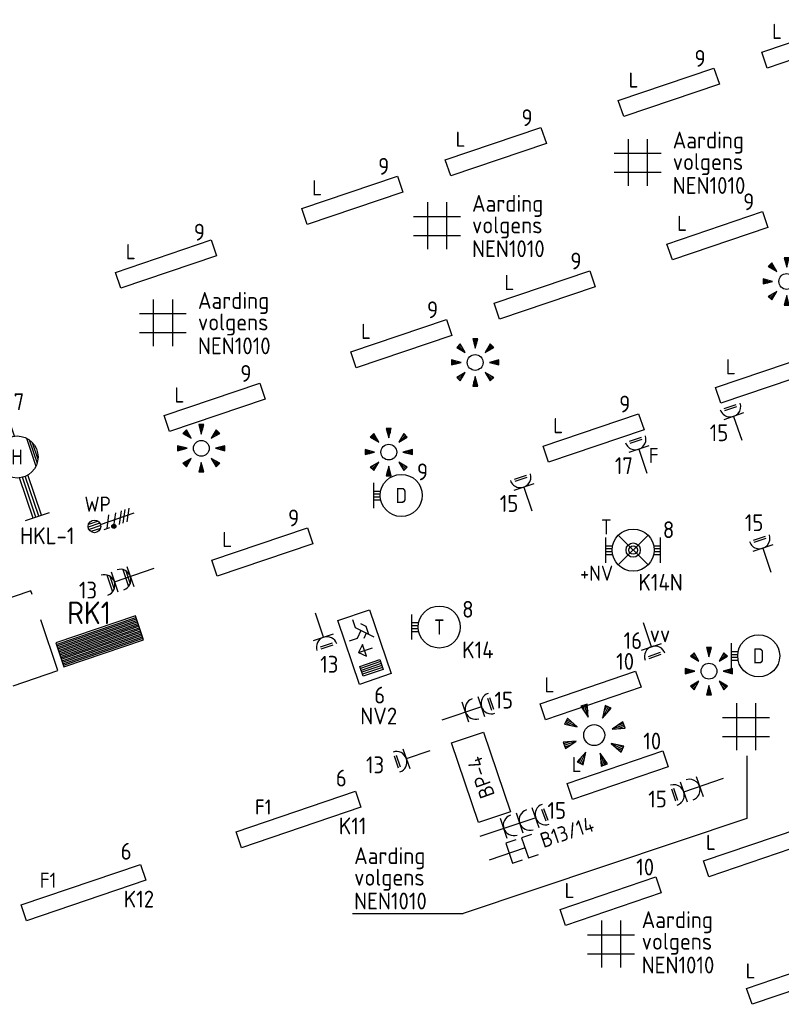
# Model space of a CAD drawing. Header units: millimetres. Extents: x -42616 to 81349, y -22301 to 100610.
# Tile 21 of 22: x 59857 to 68907, y 86251 to 97959. Entities that reach past the tile are written whole.
import ezdxf
from ezdxf.enums import TextEntityAlignment as Align

# ---------------------------------------------------------------- set-up
doc = ezdxf.new("R2010")
doc.units = ezdxf.units.MM
doc.header["$LTSCALE"] = 100
doc.linetypes.add('HIDDEN', pattern=[9.525, 6.35, -3.175])
for name, color, linetype in [('00-xref', 7, 'Continuous'), ('EB63101-_ATTRIB', 2, 'Continuous'), ('EB63103-_ATTRIB', 2, 'Continuous'), ('EB63105-_ATTRIB', 2, 'Continuous'), ('EB63109-_ATTRIB', 2, 'Continuous'), ('EB6441--_ATTRIB', 2, 'Continuous'), ('EL6110--_CEN-NOODSTR', 3, 'Continuous'), ('EL62203-_KRACHT-WCD230', 3, 'Continuous'), ('EL62204-_KRACHT-ASP230', 3, 'Continuous'), ('EL62209-_KRACHT-ASP400', 3, 'Continuous'), ('EL63101-_LICHT-ARM', 3, 'Continuous'), ('EL63103-_LICHT-WCD230V', 3, 'Continuous'), ('EL63105-_LICHT-KAST', 3, 'Continuous'), ('EL63109-_LICHT-ASP400V', 3, 'Continuous'), ('EL63501-_NOODVRL-ARM', 3, 'Continuous'), ('EL6441--_DATACOM', 3, 'Continuous')]:
    doc.layers.add(name, color=color, linetype=linetype)
doc.styles.add('NORATT', font='iso.shx')
doc.styles.add('NORDIM', font='isocp.shx')

# ---------------------------------------------------------------- blocks, each defined once
blk = doc.blocks.new('ES3W1L')
for p, q in [((-0.75, 1.25), (0.75, 1.25)), ((1.25, 0), (-1.25, 0)), ((-0.75, 1), (0.75, 1)), ((0, 0), (0, -3))]:
    blk.add_line(p, q)
blk.add_arc((0, 1.25), 1.25, 180, 0)
at = {"style": 'NORATT'}
for tag, flags, p in [('VERMOGEN', 9, (-2.5, 3)), ('GELIJK', 9, (5, 3)), ('GROEP', 8, (0, 3)), ('SCHAK', 8, (2.5, 3)), ('KAST', 9, (7, 3)), ('TAL', 8, (2.5, 3))]:
    blk.add_attdef(tag, text='', height=1.8, rotation=90, dxfattribs=dict(at, flags=flags)).set_placement(p, align=Align.MIDDLE_CENTER)
at = {"style": 'NORATT', "flags": 8}
blk.add_attdef('DOEL', text='', height=1.8, rotation=90, dxfattribs=at).set_placement((-2.5, 3), align=Align.MIDDLE_LEFT)
at = {"style": 'NORATT', "flags": 9}
blk.add_attdef('M_CODE', text='', height=1.8, dxfattribs=at).set_placement((0, 0), align=Align.MIDDLE_CENTER)
blk = doc.blocks.new('ES3G10')
for p, q in [((-3.25, -1.5), (-3.25, 1.5)), ((-3.25, 0.52), (-2.44, 0.52)), ((-3.25, 0.17), (-2.49, 0.17)), ((-3.25, -0.17), (-2.49, -0.17)), ((-3.25, -0.52), (-2.44, -0.52))]:
    blk.add_line(p, q)
blk.add_circle((0, 0), 2.5)
at = {"style": 'NORATT', "flags": 9}
blk.add_attdef('GELIJK', text='', height=1.8, dxfattribs=at).set_placement((3.5, 5), align=Align.MIDDLE_CENTER)
at = {"color": 6, "style": 'NORATT'}
for tag, flags, p in [('SCHAK', 8, (3.5, 2.75)), ('A_CODE', 8, (0, 0)), ('GROEP', 8, (-3.5, -2.75)), ('KAST', 9, (3.5, -2.75))]:
    blk.add_attdef(tag, text='', height=1.8, dxfattribs=dict(at, flags=flags)).set_placement(p, align=Align.MIDDLE)
blk = doc.blocks.new('EJ3P21')
at = {"color": 0}
blk.add_lwpolyline([(-6, -1), (-6, 1), (6, 1), (6, -1)], close=True, dxfattribs=at)
at = {"style": 'NORATT'}
for tag, height, flags, p in [('GROEPI', 1.8, 9, (0, 9.5)), ('CODE', 3.5, 8, (0, 4.5)), ('GELIJK', 1.8, 9, (3.5, 5)), ('M_CODE', 1.8, 9, (0, 0)), ('VERMOGEN', 1.8, 9, (0, -5.5)), ('DOEL', 1.8, 9, (0, -7.5)), ('VERMOGENI', 1.8, 9, (0, -9.5)), ('DOELI', 1.8, 9, (0, -11.5))]:
    blk.add_attdef(tag, text='', height=height, dxfattribs=dict(at, flags=flags)).set_placement(p, align=Align.MIDDLE_CENTER)
at = {"style": 'NORATT', "flags": 9}
for tag in ['GELIJKI', 'TAL']:
    blk.add_attdef(tag, text='', height=1.8, rotation=90, dxfattribs=at).set_placement((5, 2.75), align=Align.MIDDLE_CENTER)
at = {"style": 'NORATT'}
for tag, flags, p in [('SCHAK', 8, (3.5, 2.8)), ('A_CODE', 8, (0, 0)), ('GROEP', 8, (-3.5, -2.8)), ('KAST', 9, (3.5, -2.8))]:
    blk.add_attdef(tag, text='', height=1.8, dxfattribs=dict(at, flags=flags)).set_placement(p, align=Align.MIDDLE)
blk = doc.blocks.new('ES652141')
for p, q in [((-0.2, 3.75), (-0.2, 3)), ((0, 3.75), (0, 2.25)), ((0.2, 3.75), (0.2, 3)), ((-2.79, 2.51), (-2.26, 1.98)), ((-2.65, 2.65), (-1.59, 1.59)), ((-2.51, 2.79), (-1.98, 2.26)), ((2.65, 2.65), (1.59, 1.59)), ((2.51, 2.79), (1.98, 2.26)), ((2.79, 2.51), (2.26, 1.98)), ((-3.75, 0.2), (-3, 0.2)), ((-3.75, 0), (-2.25, 0)), ((3.75, 0), (2.25, 0)), ((3.75, 0.2), (3, 0.2)), ((-3.75, -0.2), (-3, -0.2)), ((3.75, -0.2), (3, -0.2)), ((-2.79, -2.51), (-2.26, -1.98)), ((-2.65, -2.65), (-1.59, -1.59)), ((-2.51, -2.79), (-1.98, -2.26)), ((0, -3.75), (0, -2.25)), ((2.65, -2.65), (1.59, -1.59)), ((2.51, -2.79), (1.98, -2.26)), ((2.79, -2.51), (2.26, -1.98)), ((-0.2, -3.75), (-0.2, -3)), ((0.2, -3.75), (0.2, -3))]:
    blk.add_line(p, q)
for points in [[(0, 2.25), (0.4, 3.75), (-0.4, 3.75)], [(-1.59, 1.59), (-2.37, 2.93), (-2.93, 2.37)], [(1.59, 1.59), (2.93, 2.37), (2.37, 2.93)], [(-2.25, 0), (-3.75, 0.4), (-3.75, -0.4)], [(2.25, 0), (3.75, -0.4), (3.75, 0.4)], [(-1.59, -1.59), (-2.93, -2.37), (-2.37, -2.93)], [(0, -2.25), (-0.4, -3.75), (0.4, -3.75)], [(1.59, -1.59), (2.37, -2.93), (2.93, -2.37)]]:
    blk.add_lwpolyline(points, close=True)
blk.add_circle((0, 0), 1.25)
at = {"style": 'NORATT'}
blk.add_attdef('NUMMER', text='', height=1.8, dxfattribs=at).set_placement((0, 5), align=Align.MIDDLE)
for tag, flags, p in [('PANEEL', 9, (0, 3)), ('CODE', 9, (1, 3.5)), ('GRP', 8, (0, -5)), ('RUIMTE', 9, (0, -7.5))]:
    blk.add_attdef(tag, text='', height=1.8, dxfattribs=dict(at, flags=flags)).set_placement(p, align=Align.MIDDLE_LEFT)
at = {"style": 'NORATT', "flags": 8}
blk.add_attdef('M_CODE', text='', height=1.8, dxfattribs=at).set_placement((0, 0), align=Align.MIDDLE_CENTER)
blk = doc.blocks.new('EJ3P31')
at = {"color": 0}
blk.add_lwpolyline([(-7.5, -1), (-7.5, 1), (7.5, 1), (7.5, -1)], close=True, dxfattribs=at)
at = {"style": 'NORATT', "flags": 9}
blk.add_attdef('GELIJK', text='', height=1.8, dxfattribs=at).set_placement((3.5, 5), align=Align.MIDDLE_CENTER)
at = {"color": 0, "style": 'NORATT'}
for tag, flags, p in [('A_CODE', 8, (-3.5, 2.75)), ('SCHAK', 8, (3.5, 2.75)), ('GROEP', 8, (-3.5, -2.75)), ('KAST', 9, (3.5, -2.75))]:
    blk.add_attdef(tag, text='', height=1.8, dxfattribs=dict(at, flags=flags)).set_placement(p, align=Align.MIDDLE)
blk = doc.blocks.new('ES111352')
at = {"color": 0}
blk.add_line((0, 1.5), (0, -3), dxfattribs=at)
for points in [[(-1.25, 2.75), (-1.25, 1.5), (1.25, 1.5), (1.25, 2.75)], [(-1.25, 0.75), (-1.25, -0.5), (1.25, -0.5), (1.25, 0.75)]]:
    blk.add_lwpolyline(points, dxfattribs=at)
at = {"color": 0, "style": 'NORATT', "flags": 8}
blk.add_attdef('NUMMER1', text='', height=1.8, rotation=90, dxfattribs=at).set_placement((-1.5, 4.5), align=Align.MIDDLE_LEFT)
at = {"style": 'NORATT', "flags": 8}
blk.add_attdef('NUMMER', text='', height=1.8, rotation=90, dxfattribs=at).set_placement((1.5, 4.5), align=Align.MIDDLE_LEFT)
at = {"style": 'NORATT'}
for tag, flags, p in [('PANEEL', 9, (0, 3)), ('CODE', 9, (1, 3.5)), ('GRP', 8, (0, -5)), ('RUIMTE', 9, (0, -7.5))]:
    blk.add_attdef(tag, text='', height=1.8, dxfattribs=dict(at, flags=flags)).set_placement(p, align=Align.MIDDLE_LEFT)
at = {"style": 'NORATT', "flags": 8}
blk.add_attdef('M_CODE', text='', height=1.8, dxfattribs=at).set_placement((0, 0), align=Align.MIDDLE_CENTER)
blk = doc.blocks.new('ES3W2L')
for p, q in [((-0.75, 3.25), (0.75, 3.25)), ((-0.75, 3), (0.75, 3)), ((1.25, 2), (-1.25, 2)), ((0, 2), (0, -3)), ((1.25, 0), (-1.25, 0))]:
    blk.add_line(p, q)
for centre in [(0, 3.25), (0, 1.25)]:
    blk.add_arc(centre, 1.25, 180, 0)
at = {"style": 'NORATT'}
for tag, flags, p in [('VERMOGEN', 9, (-2.5, 5)), ('GROEP', 8, (0, 5)), ('SCHAK', 8, (2.5, 5)), ('GELIJKI', 9, (5, 5)), ('GELIJK', 9, (5, 5)), ('TAL', 8, (2.5, 5)), ('KAST', 9, (7, 5))]:
    blk.add_attdef(tag, text='', height=1.8, rotation=90, dxfattribs=dict(at, flags=flags)).set_placement(p, align=Align.MIDDLE_CENTER)
at = {"style": 'NORATT', "flags": 8}
blk.add_attdef('DOEL', text='', height=1.8, rotation=90, dxfattribs=at).set_placement((-2.5, 5), align=Align.MIDDLE_LEFT)
at = {"style": 'NORATT'}
for tag, height, flags, p in [('GROEPI', 1.8, 9, (0, 9.5)), ('CODE', 3.5, 8, (0, 4.5)), ('M_CODE', 1.8, 9, (0, 0)), ('VERMOGENI', 1.8, 9, (0, -9.5)), ('DOELI', 1.8, 9, (0, -11.5))]:
    blk.add_attdef(tag, text='', height=height, dxfattribs=dict(at, flags=flags)).set_placement(p, align=Align.MIDDLE_CENTER)
blk = doc.blocks.new('EJ3T30W')
at = {"color": 0}
for p, q in [((-7.5, -1.5), (-7.5, 1.5)), ((7.5, -1.5), (7.5, 1.5)), ((-7.5, 0.52), (-2.44, 0.52)), ((-7.5, 0.17), (-2.49, 0.17)), ((2.44, 0.52), (7.5, 0.52)), ((2.49, 0.17), (7.5, 0.17)), ((-7.5, -0.18), (-2.49, -0.18)), ((-7.5, -0.53), (-2.44, -0.53)), ((2.44, -0.53), (7.5, -0.53)), ((2.49, -0.18), (7.5, -0.18)), ((1.77, -1.77), (-1.77, -1.77)), ((1.48, -2.02), (-1.48, -2.02)), ((1.05, -2.27), (-1.05, -2.27))]:
    blk.add_line(p, q, dxfattribs=at)
blk.add_circle((0, 0), 2.5, dxfattribs=at)
at = {"style": 'NORATT', "flags": 9}
blk.add_attdef('GELIJK', text='', height=1.8, dxfattribs=at).set_placement((3.5, 5), align=Align.MIDDLE_CENTER)
at = {"color": 0, "style": 'NORATT'}
for tag, flags, p in [('SCHAK', 8, (3.5, 2.75)), ('A_CODE', 8, (0, 0)), ('GROEP', 8, (-3.5, -2.75)), ('KAST', 9, (3.5, -2.75))]:
    blk.add_attdef(tag, text='', height=1.8, dxfattribs=dict(at, flags=flags)).set_placement(p, align=Align.MIDDLE)
blk = doc.blocks.new('ES111207')
at = {"color": 0}
blk.add_lwpolyline([(5, -2), (-5, -2), (-5, 2), (5, 2)], close=True, dxfattribs=at)
at = {"style": 'NORATT'}
for tag, height, flags, p in [('GROEPI', 1.8, 9, (0, 9.5)), ('GROEP', 1.8, 8, (0, 7.5)), ('CODE', 3.5, 8, (0, 4.5)), ('M_CODE', 1.8, 9, (0, 0)), ('KAST', 1.8, 9, (0, -3.5)), ('VERMOGEN', 1.8, 9, (0, -5.5)), ('DOEL', 1.8, 9, (0, -7.5)), ('VERMOGENI', 1.8, 9, (0, -9.5)), ('DOELI', 1.8, 9, (0, -11.5))]:
    blk.add_attdef(tag, text='', height=height, dxfattribs=dict(at, flags=flags)).set_placement(p, align=Align.MIDDLE_CENTER)
at = {"style": 'NORATT', "flags": 9}
for tag in ['GELIJKI', 'TAL']:
    blk.add_attdef(tag, text='', height=1.8, rotation=90, dxfattribs=at).set_placement((5, 3.75), align=Align.MIDDLE_CENTER)
at = {"color": 0, "style": 'NORATT', "flags": 9}
blk.add_attdef('RUIMTE', text='', height=1.8, dxfattribs=at).set_placement((0, -9.5), align=Align.MIDDLE)
blk = doc.blocks.new('ES2X5')
at = {"color": 0}
for p, q in [((-0.45, 1.4), (-0.45, 2.6)), ((-0.15, 1.27), (-0.15, 2.73)), ((0.15, 1.27), (0.15, 2.73)), ((0.45, 1.4), (0.45, 2.6)), ((0, 1.25), (0, -3))]:
    blk.add_line(p, q, dxfattribs=at)
at = {"color": 1}
for p, q in [((-0.88, -0.38), (-0.88, 0.01)), ((-0.78, -0.42), (-0.78, 0.06)), ((-0.73, 1.04), (-0.73, 0.3)), ((-0.73, 0.67), (0.73, -0.07)), ((-0.69, -0.42), (-0.69, 0.06)), ((-0.59, -0.38), (-0.59, 0.01)), ((-0.73, -0.18), (0.73, -0.92)), ((-0.73, -0.88), (0.73, -1.62)), ((-0.73, -1.37), (0.73, -2.11)), ((-0.73, -1.86), (0.73, -2.6))]:
    blk.add_line(p, q, dxfattribs=at)
at = {"color": 0}
blk.add_circle((0, 2), 0.75, dxfattribs=at)
at = {"color": 1}
blk.add_circle((-0.73, -0.18), 0.245, dxfattribs=at)
at = {"style": 'NORATT'}
for tag, flags, p in [('VERMOGEN', 9, (-2.5, 4.5)), ('GROEP', 8, (0, 4.5)), ('SCHAK', 8, (2.5, 4.5)), ('KAST', 9, (7, 4.5)), ('DOEL', 8, (-2.5, 1))]:
    blk.add_attdef(tag, text='', height=1.8, rotation=90, dxfattribs=dict(at, flags=flags)).set_placement(p, align=Align.MIDDLE_LEFT)
for tag, flags, p in [('GELIJK', 9, (5, 4.5)), ('TAL', 8, (2.5, 4.5))]:
    blk.add_attdef(tag, text='', height=1.8, rotation=90, dxfattribs=dict(at, flags=flags)).set_placement(p, align=Align.MIDDLE_CENTER)
at = {"style": 'NORATT', "flags": 9}
blk.add_attdef('M_CODE', text='', height=1.8, dxfattribs=at).set_placement((0, 0), align=Align.MIDDLE_CENTER)
blk = doc.blocks.new('ES3W2W')
at = {"color": 0}
for p, q in [((1.07, 2.6), (-1.07, 2.6)), ((1.25, 2), (-1.25, 2)), ((0.81, 2.3), (-0.81, 2.3)), ((0, 2), (0, -3)), ((1.25, 0), (-1.25, 0)), ((1.07, 0.6), (-1.07, 0.6)), ((0.81, 0.3), (-0.81, 0.3))]:
    blk.add_line(p, q, dxfattribs=at)
for centre in [(0, 3.25), (0, 1.25)]:
    blk.add_arc(centre, 1.25, 180, 0, dxfattribs=at)
at = {"color": 0, "style": 'NORATT'}
for tag, flags, p in [('VERMOGEN', 9, (-2.5, 4.5)), ('GROEP', 8, (0, 5)), ('KAST', 9, (2.5, 4.5))]:
    blk.add_attdef(tag, text='', height=1.8, rotation=90, dxfattribs=dict(at, flags=flags)).set_placement(p, align=Align.MIDDLE)
at = {"style": 'NORATT', "flags": 9}
blk.add_attdef('GELIJK', text='', height=1.8, rotation=90, dxfattribs=at).set_placement((5, 5), align=Align.MIDDLE_CENTER)
at = {"color": 0, "style": 'NORATT', "width": 0.7, "flags": 8}
for tag, p in [('SCHAK', (2.5, 4.62)), ('TAL', (1.5, -1.5))]:
    blk.add_attdef(tag, text='', height=1.8, rotation=90, dxfattribs=at).set_placement(p, align=Align.MIDDLE)
blk.add_attdef('DOEL', text='', height=1.8, rotation=90, dxfattribs=at).set_placement((-2.75, -2.25), align=Align.MIDDLE_LEFT)
at = {"style": 'NORATT', "flags": 9}
blk.add_attdef('M_CODE', text='', height=1.8, dxfattribs=at).set_placement((0, 0), align=Align.MIDDLE_CENTER)
blk = doc.blocks.new('ES3N026')
for p, q in [((2.25, 1.25), (2.25, -1.25)), ((2.5, 1.25), (2.5, -1.25)), ((2.75, 1.25), (2.75, -1.25)), ((3, 1.25), (3, -1.25)), ((-1.5, 0.75), (-1, 0.25)), ((0.38, -0.88), (0.38, 0.87))]:
    blk.add_line(p, q)
for points in [[(4.01, 2.01), (4.01, -1.98), (-3.99, -1.98), (-3.99, 2.01)], [(3.25, -1.25), (2, -1.25), (2, 1.25), (3.25, 1.25)], [(0.38, -0.88), (1.12, -0.13), (-0.37, -0.13)]]:
    blk.add_lwpolyline(points, close=True)
for points in [[(-0.75, 1.5), (-2.5, -0.25), (-3.5, -0.25)], [(-1.25, 1), (-2.25, 1), (-2.75, 0.5)], [(-2, 0.25), (-1.25, -0.5), (-1.25, -1.5)]]:
    blk.add_lwpolyline(points)
at = {"style": 'NORATT'}
for tag, height, flags, p in [('GROEPI', 1.8, 9, (0, 9.5)), ('CODE', 3.5, 8, (0, 4.5)), ('A_CODE', 1.8, 8, (-3.5, 3.5)), ('NUMMER', 1.8, 8, (3.5, 3.5)), ('SCHAK', 1.8, 8, (3.5, 2.75)), ('M_CODE', 1.8, 9, (0, 0)), ('GROEP', 1.8, 8, (-3.5, -3.5)), ('KAST', 1.8, 9, (3.5, -3.5)), ('VERMOGEN', 1.8, 9, (0, -5.5)), ('DOEL', 1.8, 9, (0, -7.5)), ('VERMOGENI', 1.8, 9, (0, -9.5)), ('DOELI', 1.8, 9, (0, -11.5))]:
    blk.add_attdef(tag, text='', height=height, dxfattribs=dict(at, flags=flags)).set_placement(p, align=Align.MIDDLE_CENTER)
at = {"style": 'NORATT', "flags": 9}
for tag in ['GELIJKI', 'TAL']:
    blk.add_attdef(tag, text='', height=1.8, rotation=90, dxfattribs=at).set_placement((5, 3.76), align=Align.MIDDLE_CENTER)
blk = doc.blocks.new('ES3W3L')
at = {"color": 2}
for p, q in [((-0.75, 5.25), (0.75, 5.25)), ((-0.75, 5), (0.75, 5))]:
    blk.add_line(p, q, dxfattribs=at)
at = {"color": 0}
for p, q in [((1.25, 4), (-1.25, 4)), ((0, 4), (0, -3)), ((1.25, 2), (-1.25, 2)), ((1.25, 0), (-1.25, 0))]:
    blk.add_line(p, q, dxfattribs=at)
for centre in [(0, 5.25), (0, 3.25), (0, 1.25)]:
    blk.add_arc(centre, 1.25, 180, 0, dxfattribs=at)
at = {"style": 'NORATT'}
for tag, flags, p in [('VERMOGEN', 9, (-2.5, 7)), ('GROEP', 8, (0, 7)), ('SCHAK', 8, (2.5, 7)), ('GELIJK', 9, (5, 7)), ('KAST', 9, (7, 7)), ('TAL', 8, (2.5, 7))]:
    blk.add_attdef(tag, text='', height=1.8, rotation=90, dxfattribs=dict(at, flags=flags)).set_placement(p, align=Align.MIDDLE_CENTER)
at = {"style": 'NORATT', "flags": 8}
blk.add_attdef('DOEL', text='', height=1.8, rotation=90, dxfattribs=at).set_placement((-2.5, 7), align=Align.MIDDLE_LEFT)
at = {"style": 'NORATT', "flags": 9}
blk.add_attdef('M_CODE', text='', height=1.8, dxfattribs=at).set_placement((0, 0), align=Align.MIDDLE_CENTER)
blk = doc.blocks.new('EJ3T01')
at = {"color": 0}
for p, q in [((-3.25, -1.5), (-3.25, 1.5)), ((-1.77, 1.77), (1.77, -1.77)), ((1.77, 1.77), (-1.77, -1.77)), ((3.25, -1.5), (3.25, 1.5)), ((-3.25, 0.52), (-2.44, 0.52)), ((-3.25, 0.17), (-2.49, 0.17)), ((2.44, 0.52), (3.25, 0.52)), ((2.49, 0.17), (3.25, 0.17)), ((-3.25, -0.17), (-2.49, -0.17)), ((-3.25, -0.52), (-2.44, -0.52)), ((2.44, -0.52), (3.25, -0.52)), ((2.49, -0.17), (3.25, -0.17))]:
    blk.add_line(p, q, dxfattribs=at)
blk.add_lwpolyline([(1.77, -1.77), (1.75, -1.75)], dxfattribs=at)
for radius in [2.5, 0.85, 0.5]:
    blk.add_circle((0, 0), radius, dxfattribs=at)
at = {"style": 'NORATT', "flags": 9}
blk.add_attdef('GELIJK', text='', height=1.8, dxfattribs=at).set_placement((3.5, 5), align=Align.MIDDLE_CENTER)
at = {"color": 0, "style": 'NORATT'}
for tag, flags, p in [('A_CODE', 8, (-3.5, 2.75)), ('SCHAK', 8, (3.5, 2.75)), ('GROEP', 8, (-3.5, -2.75)), ('KAST', 9, (3.5, -2.75))]:
    blk.add_attdef(tag, text='', height=1.8, dxfattribs=dict(at, flags=flags)).set_placement(p, align=Align.MIDDLE)
blk = doc.blocks.new('ES111261')
at = {"color": 0}
for p, q in [((-5, 1.75), (5, 1.75)), ((-5, 1.5), (5, 1.5)), ((-5, 1.25), (5, 1.25)), ((-5, 1), (5, 1)), ((-5, 0.75), (5, 0.75)), ((-5, 0.5), (5, 0.5)), ((-5, 0.25), (5, 0.25)), ((-5, 0), (5, 0)), ((-5, -0.25), (5, -0.25)), ((-5, -0.5), (5, -0.5)), ((-5, -0.75), (5, -0.75)), ((-5, -1), (5, -1)), ((-5, -1.25), (5, -1.25)), ((-5, -1.5), (5, -1.5)), ((-5, -1.75), (5, -1.75)), ((-5, -2), (5, -2))]:
    blk.add_line(p, q, dxfattribs=at)
blk.add_lwpolyline([(-5, -2), (5, -2), (5, 2), (-5, 2)], close=True, dxfattribs=at)
at = {"style": 'NORATT'}
for tag, height, flags, p in [('GROEPI', 1.8, 9, (0, 9.5)), ('GROEP', 1.8, 8, (0, 7.5)), ('CODE', 3.5, 8, (0, 4.5)), ('M_CODE', 1.8, 9, (0, 0)), ('KAST', 1.8, 9, (0, -3.5)), ('VERMOGEN', 1.8, 9, (0, -5.5)), ('DOEL', 1.8, 9, (0, -7.5)), ('VERMOGENI', 1.8, 9, (0, -9.5)), ('DOELI', 1.8, 9, (0, -11.5))]:
    blk.add_attdef(tag, text='', height=height, dxfattribs=dict(at, flags=flags)).set_placement(p, align=Align.MIDDLE_CENTER)
at = {"style": 'NORATT', "flags": 9}
for tag in ['GELIJKI', 'TAL']:
    blk.add_attdef(tag, text='', height=1.8, rotation=90, dxfattribs=at).set_placement((5, 3.75), align=Align.MIDDLE_CENTER)
at = {"color": 0, "style": 'NORATT', "flags": 9}
blk.add_attdef('RUIMTE', text='', height=1.8, dxfattribs=at).set_placement((0, -9.5), align=Align.MIDDLE)

msp = doc.modelspace()

# ---------------------------------------------------------------- linework, layer by layer
at = {"layer": '00-xref', "linetype": 'HIDDEN'}
msp.add_lwpolyline([(60311, 90220), (59990, 91167), (53143, 88843), (53465, 87896)], close=True, dxfattribs=at)
at = {"layer": 'EL62204-_KRACHT-ASP230'}
for points in [[(67086, 96539), (67086, 95982)], [(67313, 96539), (67313, 95982)], [(67478, 96367), (66921, 96367)], [(67478, 96140), (66921, 96140)], [(64702, 95787), (64702, 95230)], [(64929, 95787), (64929, 95230)], [(65094, 95615), (64537, 95615)], [(65094, 95388), (64537, 95388)], [(61444, 94632), (61444, 94075)], [(61671, 94632), (61671, 94075)], [(61836, 94461), (61279, 94461)], [(61836, 94234), (61279, 94234)], [(68374, 89830), (68374, 89274)], [(68601, 89830), (68601, 89274)], [(68766, 89659), (68209, 89659)], [(68766, 89432), (68209, 89432)], [(66770, 87247), (66770, 86690)], [(66997, 87247), (66997, 86690)], [(67162, 87075), (66605, 87075)], [(67162, 86848), (66605, 86848)]]:
    msp.add_lwpolyline(points, dxfattribs=at)
at = {"layer": 'EL62209-_KRACHT-ASP400'}
for points in [[(68497, 89207), (68497, 88460), (65127, 87330)], [(63813, 87330), (65127, 87330)]]:
    msp.add_lwpolyline(points, dxfattribs=at)

# ---------------------------------------------------------------- block references
at = {"layer": 'EL6110--_CEN-NOODSTR', "xscale": 99.99999999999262, "yscale": 99.99999999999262, "zscale": 99.99999999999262, "rotation": 288.74999999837}
msp.add_blockref('ES3N026', (63953, 90499), dxfattribs=at)
at = {"layer": 'EL62203-_KRACHT-WCD230'}
for p, xscale, yscale, zscale, rotation in [((65156, 89725, 16800), 99.99999999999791, 99.99999999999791, 99.99999999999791, 288.7500000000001), ((67937, 88842, 1050), 100, 100, 100, 108.7517353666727)]:
    msp.add_blockref('ES3W2L', p, dxfattribs=dict(at, xscale=xscale, yscale=yscale, zscale=zscale, rotation=rotation))
at = {"layer": 'EL63101-_LICHT-ARM'}
ref = msp.add_blockref('EJ3P21', (69276, 97671, 16800), dxfattribs=dict(at, xscale=99.9999999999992, yscale=99.9999999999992, zscale=99.9999999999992, rotation=18.7000000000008))
ref.add_attrib('A_CODE', 'L', dxfattribs={"layer": 'EB63101-_ATTRIB', "color": 1, "height": 180, "style": 'NORATT', "flags": 8}).set_placement((68856, 97820, 16800), align=Align.MIDDLE)
ref = msp.add_blockref('EJ3P21', (67571, 97094, 16800), dxfattribs=dict(at, xscale=99.9999999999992, yscale=99.9999999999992, zscale=99.9999999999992, rotation=18.7000000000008))
ref.add_attrib('A_CODE', 'L', dxfattribs={"layer": 'EB63101-_ATTRIB', "color": 1, "height": 180, "style": 'NORATT', "flags": 8}).set_placement((67152, 97242, 16800), align=Align.MIDDLE)
ref = msp.add_blockref('EJ3P21', (65515, 96389, 16800), dxfattribs=dict(at, xscale=99.99999999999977, yscale=99.99999999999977, zscale=99.99999999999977, rotation=18.70000000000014))
ref.add_attrib('A_CODE', 'L', dxfattribs={"layer": 'EB63101-_ATTRIB', "color": 1, "height": 180, "style": 'NORATT', "flags": 8}).set_placement((65096, 96537, 16800), align=Align.MIDDLE)
ref = msp.add_blockref('EJ3P21', (63811, 95811, 16800), dxfattribs=dict(at, xscale=100.0000000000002, yscale=100.0000000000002, zscale=100.0000000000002, rotation=18.70000000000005))
ref.add_attrib('A_CODE', 'L', dxfattribs={"layer": 'EB63101-_ATTRIB', "color": 1, "height": 180, "style": 'NORATT', "flags": 8}).set_placement((63391, 95959, 16800), align=Align.MIDDLE)
ref = msp.add_blockref('EJ3P21', (68149, 95389, 16800), dxfattribs=dict(at, xscale=99.9999999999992, yscale=99.9999999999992, zscale=99.9999999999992, rotation=18.7000000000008))
ref.add_attrib('A_CODE', 'L', dxfattribs={"layer": 'EB63101-_ATTRIB', "color": 1, "height": 180, "style": 'NORATT', "flags": 8}).set_placement((67729, 95537, 16800), align=Align.MIDDLE)
ref = msp.add_blockref('EJ3P21', (61596, 95052, 16800), dxfattribs=dict(at, xscale=100.0000000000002, yscale=100.0000000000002, zscale=100.0000000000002, rotation=18.70000000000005))
ref.add_attrib('A_CODE', 'L', dxfattribs={"layer": 'EB63101-_ATTRIB', "color": 1, "height": 180, "style": 'NORATT', "flags": 8}).set_placement((61177, 95200, 16800), align=Align.MIDDLE)
at = {"layer": 'EL63101-_LICHT-ARM', "xscale": 75, "yscale": 75, "zscale": 75}
for p in [(68972, 94846), (65270, 93883, 6129), (62015, 92862, 16800), (64243, 92817, 14400), (68048, 90212)]:
    msp.add_blockref('ES652141', p, dxfattribs=at)
at = {"layer": 'EL63101-_LICHT-ARM'}
ref = msp.add_blockref('EJ3P21', (66096, 94685, 16800), dxfattribs=dict(at, xscale=99.99999999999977, yscale=99.99999999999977, zscale=99.99999999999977, rotation=18.70000000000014))
ref.add_attrib('A_CODE', 'L', dxfattribs={"layer": 'EB63101-_ATTRIB', "color": 1, "height": 180, "style": 'NORATT', "flags": 8}).set_placement((65676, 94834, 16800), align=Align.MIDDLE)
ref = msp.add_blockref('EJ3P21', (64392, 94105, 16800), dxfattribs=dict(at, xscale=100.0000000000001, yscale=100.0000000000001, zscale=100.0000000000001, rotation=18.69999999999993))
ref.add_attrib('A_CODE', 'L', dxfattribs={"layer": 'EB63101-_ATTRIB', "color": 1, "height": 180, "style": 'NORATT', "flags": 8}).set_placement((63972, 94253, 16800), align=Align.MIDDLE)
ref = msp.add_blockref('EJ3P21', (68727, 93684, 16800), dxfattribs=dict(at, xscale=99.9999999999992, yscale=99.9999999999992, zscale=99.9999999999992, rotation=18.7000000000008))
ref.add_attrib('A_CODE', 'L', dxfattribs={"layer": 'EB63101-_ATTRIB', "color": 1, "height": 180, "style": 'NORATT', "flags": 8}).set_placement((68307, 93832, 16800), align=Align.MIDDLE)
ref = msp.add_blockref('EJ3T30W', (59825, 92759), dxfattribs=dict(at, xscale=99.99999999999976, yscale=99.99999999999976, zscale=99.99999999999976, rotation=108.6999999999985))
ref.add_attrib('A_CODE', 'H', dxfattribs={"layer": 'EB63101-_ATTRIB', "color": 1, "height": 180, "style": 'NORATT', "flags": 8}).set_placement((59825, 92759), align=Align.MIDDLE)
ref = msp.add_blockref('EJ3P21', (62174, 93348, 16800), dxfattribs=dict(at, xscale=100.0000000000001, yscale=100.0000000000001, zscale=100.0000000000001, rotation=18.69999999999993))
ref.add_attrib('A_CODE', 'L', dxfattribs={"layer": 'EB63101-_ATTRIB', "color": 1, "height": 180, "style": 'NORATT', "flags": 8}).set_placement((61755, 93496, 16800), align=Align.MIDDLE)
ref = msp.add_blockref('EJ3P21', (66676, 92984, 16800), dxfattribs=dict(at, xscale=100.0000000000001, yscale=100.0000000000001, zscale=100.0000000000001, rotation=18.69999999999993))
ref.add_attrib('A_CODE', 'L', dxfattribs={"layer": 'EB63101-_ATTRIB', "color": 1, "height": 180, "style": 'NORATT', "flags": 8}).set_placement((66256, 93132, 16800), align=Align.MIDDLE)
ref = msp.add_blockref('ES3G10', (64391, 92302, 16800), dxfattribs=dict(at, xscale=100, yscale=100, zscale=100))
ref.add_attrib('A_CODE', 'D', dxfattribs={"layer": 'EB63101-_ATTRIB', "color": 1, "height": 180, "style": 'NORATT', "flags": 8}).set_placement((64391, 92302, 16800), align=Align.MIDDLE)
ref = msp.add_blockref('EJ3P21', (62741, 91630, 8529), dxfattribs=dict(at, xscale=100.0000000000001, yscale=100.0000000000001, zscale=100.0000000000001, rotation=18.69999999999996))
ref.add_attrib('A_CODE', 'L', dxfattribs={"layer": 'EB63101-_ATTRIB', "color": 1, "height": 180, "style": 'NORATT', "flags": 8}).set_placement((62322, 91778, 8529), align=Align.MIDDLE)
ref = msp.add_blockref('ES3G10', (64843, 90737, 2400), dxfattribs=dict(at, xscale=100, yscale=100, zscale=100))
ref.add_attrib('A_CODE', 'T', dxfattribs={"layer": 'EB63101-_ATTRIB', "color": 1, "height": 180, "style": 'NORATT', "flags": 8}).set_placement((64843, 90737, 2400), align=Align.MIDDLE)
ref = msp.add_blockref('ES3G10', (68639, 90394, 2600), dxfattribs=dict(at, xscale=100, yscale=100, zscale=100))
ref.add_attrib('A_CODE', 'D', dxfattribs={"layer": 'EB63101-_ATTRIB', "color": 1, "height": 180, "style": 'NORATT', "flags": 8}).set_placement((68639, 90394, 2600), align=Align.MIDDLE)
ref = msp.add_blockref('EJ3P21', (66641, 89923, 16800), dxfattribs=dict(at, xscale=99.99999999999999, yscale=99.99999999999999, zscale=99.99999999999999, rotation=198.8000000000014))
ref.add_attrib('A_CODE', 'L', dxfattribs={"layer": 'EB63101-_ATTRIB', "color": 1, "height": 180, "style": 'NORATT', "flags": 8}).set_placement((66153, 90050, 16800), align=Align.MIDDLE)
at = {"layer": 'EL63101-_LICHT-ARM', "xscale": 99.99999999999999, "yscale": 99.99999999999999, "zscale": 99.99999999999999, "rotation": 18.75000000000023}
msp.add_blockref('ES652141', (66684, 89452, 2600), dxfattribs=at)
at = {"layer": 'EL63101-_LICHT-ARM'}
ref = msp.add_blockref('EJ3P21', (66962, 88976, 16800), dxfattribs=dict(at, xscale=99.99999999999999, yscale=99.99999999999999, zscale=99.99999999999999, rotation=198.8000000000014))
ref.add_attrib('A_CODE', 'L', dxfattribs={"layer": 'EB63101-_ATTRIB', "color": 1, "height": 180, "style": 'NORATT', "flags": 8}).set_placement((66475, 89103, 16800), align=Align.MIDDLE)
ref = msp.add_blockref('EJ3P31', (63170, 88449, 2600), dxfattribs=dict(at, xscale=100.0000000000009, yscale=100.0000000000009, zscale=100.0000000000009, rotation=18.80000000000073))
ref.add_attrib('A_CODE', 'F1', dxfattribs={"layer": 'EB63101-_ATTRIB', "color": 1, "height": 180, "style": 'NORATT', "flags": 8}).set_placement((62751, 88597, 2600), align=Align.MIDDLE)
ref = msp.add_blockref('EJ3P21', (68584, 88055, 16800), dxfattribs=dict(at, xscale=99.99999999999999, yscale=99.99999999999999, zscale=99.99999999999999, rotation=198.8000000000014))
ref.add_attrib('A_CODE', 'L', dxfattribs={"layer": 'EB63101-_ATTRIB', "color": 1, "height": 180, "style": 'NORATT', "flags": 8}).set_placement((68071, 88177, 16800), align=Align.MIDDLE)
ref = msp.add_blockref('EJ3P31', (60615, 87579, 2600), dxfattribs=dict(at, xscale=100.0000000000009, yscale=100.0000000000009, zscale=100.0000000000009, rotation=18.80000000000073))
ref.add_attrib('A_CODE', 'F1', dxfattribs={"layer": 'EB63101-_ATTRIB', "color": 1, "height": 180, "style": 'NORATT', "flags": 8}).set_placement((60195, 87727, 2600), align=Align.MIDDLE)
ref = msp.add_blockref('EJ3P21', (66879, 87478, 16800), dxfattribs=dict(at, xscale=99.99999999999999, yscale=99.99999999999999, zscale=99.99999999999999, rotation=198.8000000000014))
ref.add_attrib('A_CODE', 'L', dxfattribs={"layer": 'EB63101-_ATTRIB', "color": 1, "height": 180, "style": 'NORATT', "flags": 8}).set_placement((66391, 87605, 16800), align=Align.MIDDLE)
ref = msp.add_blockref('EJ3P21', (69096, 86539, 16800), dxfattribs=dict(at, xscale=99.99999999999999, yscale=99.99999999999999, zscale=99.99999999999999, rotation=198.8000000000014))
ref.add_attrib('A_CODE', 'L', dxfattribs={"layer": 'EB63101-_ATTRIB', "color": 1, "height": 180, "style": 'NORATT', "flags": 8}).set_placement((68542, 86648, 16800), align=Align.MIDDLE)
at = {"layer": 'EL63103-_LICHT-WCD230V'}
for name, p, xscale, yscale, zscale, rotation in [('ES3W1L', (68341, 93242, 1050), 100, 100, 100, 18.7500000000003), ('ES3W1L', (65847, 92401, 1050), 100.0000000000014, 100.0000000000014, 100.0000000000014, 18.74999999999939), ('ES3W1L', (68688, 91674, 1050), 100, 100, 100, 18.74999999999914), ('ES3W2W', (61172, 91339, 1050), 99.99999999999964, 99.99999999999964, 99.99999999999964, 108.7499999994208), ('ES3W1L', (63467, 90616, 1050), 100, 100, 100, 198.7499999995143), ('ES3W1L', (67366, 90503), 100, 100, 100, 198.7500000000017), ('ES3W1L', (64452, 89172, -14400), 100, 100, 100, 108.7502291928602), ('ES3W3L', (65610, 88341, 16800), 99.99999999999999, 99.99999999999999, 99.99999999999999, 288.750000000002)]:
    msp.add_blockref(name, p, dxfattribs=dict(at, xscale=xscale, yscale=yscale, zscale=zscale, rotation=rotation))
ref = msp.add_blockref('ES3W1L', (67214, 92851), dxfattribs=dict(at, xscale=99.99999999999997, yscale=99.99999999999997, zscale=99.99999999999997, rotation=18.75000000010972))
ref.add_attrib('DOEL', 'F', dxfattribs={"layer": 'EB63103-_ATTRIB', "color": 1, "height": 180, "style": 'NORATT', "flags": 8}).set_placement((67449, 92777), align=Align.MIDDLE_RIGHT)
at = {"layer": 'EL63105-_LICHT-KAST'}
ref = msp.add_blockref('ES111261', (60807, 90567), dxfattribs=dict(at, xscale=99.99999999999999, yscale=75, zscale=75, rotation=18.75000000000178))
ref.add_attrib('CODE', 'RK1', dxfattribs={"layer": 'EB63105-_ATTRIB', "color": 3, "height": 268.6, "style": 'NORATT', "flags": 8}).set_placement((60681, 90906), align=Align.MIDDLE_CENTER)
ref = msp.add_blockref('ES111207', (65339, 88949, 16800), dxfattribs=dict(at, xscale=99.99999999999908, yscale=99.99999999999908, zscale=99.99999999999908, rotation=288.750000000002))
ref.add_attrib('GROEP', 'BP-4', dxfattribs={"layer": 'EB63105-_ATTRIB', "color": 1, "height": 180, "rotation": 109.7165, "style": 'NORATT', "flags": 8}).set_placement((65337, 88948), align=Align.MIDDLE_CENTER)
at = {"layer": 'EL63109-_LICHT-ASP400V'}
ref = msp.add_blockref('ES2X5', (60935, 91998, 200), dxfattribs=dict(at, xscale=99.99999999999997, yscale=99.99999999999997, zscale=99.99999999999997, rotation=108.7499999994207))
ref.add_attrib('DOEL', 'WP', dxfattribs={"layer": 'EB63109-_ATTRIB', "color": 1, "height": 180, "style": 'NORATT', "flags": 8}).set_placement((60940, 92198, 200), align=Align.MIDDLE_RIGHT)
at = {"layer": 'EL63501-_NOODVRL-ARM'}
ref = msp.add_blockref('EJ3T01', (67147, 91652, 2400), dxfattribs=dict(at, xscale=100, yscale=100, zscale=100))
ref.add_attrib('A_CODE', 'T', dxfattribs={"layer": '0', "color": 1, "height": 180, "style": 'NORATT', "flags": 8}).set_placement((66827, 91927, 2400), align=Align.MIDDLE)
ref.add_attrib('GROEP', '+NV', dxfattribs={"layer": '0', "color": 1, "height": 180, "style": 'NORATT', "flags": 8}).set_placement((66712, 91377, 2400), align=Align.MIDDLE)
at = {"layer": 'EL6441--_DATACOM'}
ref = msp.add_blockref('ES111352', (65720, 88063, 16800), dxfattribs=dict(at, xscale=99.99999999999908, yscale=99.99999999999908, zscale=99.99999999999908, rotation=288.750000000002))
ref.add_attrib('NUMMER1', 'B13/14', dxfattribs={"layer": 'EB6441--_ATTRIB', "color": 1, "height": 180, "rotation": 18.75, "style": 'NORATT', "flags": 8}).set_placement((66052, 88193, 16800), align=Align.MIDDLE_LEFT)

# ---------------------------------------------------------------- texts
at = {"layer": 'EL62203-_KRACHT-WCD230', "color": 7, "style": 'NORDIM'}
for s, p in [('15', (68057, 92947, -16600)), ('17', (66929, 92556, -17650)), ('15', (65562, 92106, -16600)), ('15', (68474, 91878, -16600)), ('HKL-1', (59862, 91722, -16600)), ('13', (60560, 91076, -16600)), ('16', (67033, 90476, -34450)), ('vv', (67343, 90556, -34450)), ('13', (63428, 90194, -16600)), ('15', (65499, 89768, -16600)), ('13', (63972, 88998, -16600)), ('15', (67326, 88592, -16600)), ('15', (66129, 88456, -16600))]:
    msp.add_text(s, height=200, dxfattribs=at).set_placement(p)
at = {"layer": 'EL63101-_LICHT-ARM', "color": 1, "style": 'NORDIM'}
for s, p in [('9', (67876, 97398, 5871)), ('9', (65820, 96693, 5871)), ('Aarding', (67617, 96427)), ('volgens', (67617, 96171)), ('9', (64116, 96115, 5871)), ('NEN1010', (67617, 95887)), ('Aarding', (65232, 95674)), ('9', (68454, 95693, 5871)), ('9', (61926, 95332, 14142)), ('volgens', (65232, 95418)), ('NEN1010', (65232, 95135)), ('9', (66401, 94989, 5871)), ('Aarding', (61975, 94520)), ('9', (64697, 94409, 5871)), ('volgens', (61975, 94264)), ('NEN1010', (61975, 93980)), ('9', (62479, 93652, 5871)), ('7', (59785, 93316, -8362)), ('9', (66981, 93288, 5871)), ('9', (64578, 92482, -2400)), ('9', (63046, 91934, -2400)), ('8', (67500, 91794)), ('K14N', (67209, 91169)), ('8', (65115, 90848)), ('K14', (65115, 90365)), ('10', (66945, 90228, 5871)), ('6', (64070, 89828, -2400)), ('NV2', (63904, 89579, 8638)), ('10', (67267, 89281, 5871)), ('6', (63613, 88841, -2400)), ('K11', (63649, 88272)), ('6', (61057, 87971, -2400)), ('Aarding', (63831, 87918)), ('10', (67183, 87783, 5871)), ('volgens', (63831, 87662)), ('K12', (61093, 87402)), ('NEN1010', (63831, 87379)), ('Aarding', (67248, 87157)), ('volgens', (67248, 86901)), ('NEN1010', (67248, 86618))]:
    msp.add_text(s, height=200, dxfattribs=at).set_placement(p)

doc.saveas('drawing.dxf')
